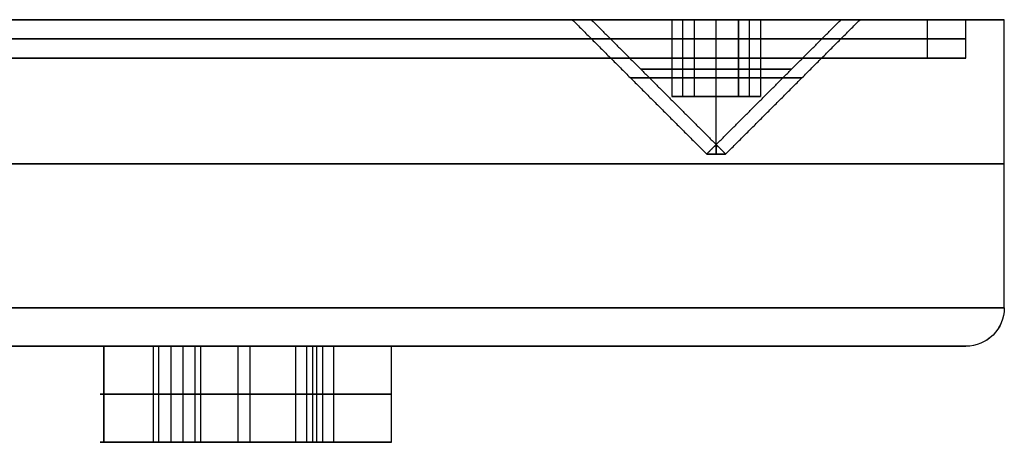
# Model space of a CAD drawing. Header units: centimetres. Extents: x -10 to 10, y -0.3 to 5.8.
# Tile 7 of 7: x 7.4 to 10, y -0.3 to 0.9. Entities that reach past the tile are written whole.
import ezdxf

# ---------------------------------------------------------------- set-up
doc = ezdxf.new("R2010")
doc.units = ezdxf.units.CM
doc.layers.add('Default', color=7, linetype='Continuous', true_color=0x000000)

msp = doc.modelspace()

# ---------------------------------------------------------------- linework, layer by layer
at = {"layer": 'Default'}
for p, q in [((8.8755, 0.85), (4.3745, 0.85)), ((9.1345, 0.85), (8.925, 0.85)), ((9.1634, 0.65, 0.05), (9.1634, 0.85, 0.05)), ((9.1634, 0.65, -0.05), (9.1634, 0.85, -0.05)), ((9.25, 0.85, 0.325), (9.25, 0.85, 0.1)), ((9.25, 0.85, -0.1), (9.25, 0.85, -0.325)), ((9.25, 0.525), (9.25, 0.85, 0.325)), ((9.25, 0.525), (9.25, 0.85, -0.325)), ((9.25, 0.65, 0.1), (9.25, 0.85, 0.1)), ((9.25, 0.65, -0.1), (9.25, 0.85, -0.1)), ((9.25, 0.5003, 0.0247), (9.25, 0.85, 0.3745)), ((9.25, 0.5003, -0.0247), (9.25, 0.85, -0.3745)), ((9.3366, 0.65, -0.05), (9.3366, 0.85, -0.05)), ((9.3366, 0.65, 0.05), (9.3366, 0.85, 0.05)), ((9.575, 0.85), (9.3655, 0.85)), ((9.8, 0.85), (9.6245, 0.85)), ((10, 0.85), (9.9, 0.85)), ((9.1345, 0.75), (9.1923, 0.75, 0.1)), ((9.1923, 0.75, -0.1), (9.1345, 0.75)), ((9.1923, 0.75, 0.1), (9.3077, 0.75, 0.1)), ((9.3077, 0.75, -0.1), (9.1923, 0.75, -0.1)), ((9.3655, 0.75), (9.3077, 0.75, -0.1)), ((9.3077, 0.75, 0.1), (9.3655, 0.75)), ((9.9, 0.75), (9.8, 0.75)), ((9.1345, 0.65), (9.3655, 0.65)), ((9.25, 0.65, 0.1), (9.25, 0.65, -0.1)), ((9.25, 0.525), (9.25, 0.5003, -0.0247)), ((9.25, 0.525), (9.25, 0.5003, 0.0247)), ((9.9, 0), (5.15, 0)), ((7.656, 0, -2.4876), (7.656, -0.25, -2.4876)), ((7.7844, 0, -2.7396), (7.7844, -0.25, -2.7396)), ((7.7844, 0, 2.7396), (7.7844, -0.25, 2.7396)), ((7.8962, 0, -2.5494), (7.7962, 0, -2.5494)), ((7.8962, 0, 2.5494), (7.7962, 0, 2.5494)), ((7.8308, 0, -2.5969), (7.8308, -0.25, -2.5969)), ((7.8308, 0, 2.5969), (7.8308, -0.25, 2.5969)), ((7.8462, 0, -2.4994), (7.8462, 0, -2.5994)), ((7.8462, 0, 2.5994), (7.8462, 0, 2.4994)), ((7.8617, 0, -2.5018), (7.8617, -0.25, -2.5018)), ((7.8617, 0, 2.5018), (7.8617, -0.25, 2.5018)), ((7.908, 0, -2.3592), (7.908, -0.25, -2.3592)), ((7.908, 0, 2.3592), (7.908, -0.25, 2.3592)), ((8.0364, 0, -2.6112), (8.0364, -0.25, -2.6112)), ((8.0364, 0, 2.6112), (8.0364, -0.25, 2.6112)), ((8.2548, 0, -0.8624), (8.1548, 0, -0.8624)), ((8.2548, 0, 0.8624), (8.1548, 0, 0.8624)), ((8.1551, 0, -0.8571), (8.1551, -0.25, -0.8571)), ((8.1551, 0, 0.8571), (8.1551, -0.25, 0.8571)), ((8.1839, 0, -1.0613), (8.1839, -0.25, -1.0613)), ((8.1839, 0, 1.0613), (8.1839, -0.25, 1.0613)), ((8.1996, 0, -0.9121), (8.1996, -0.25, -0.9121)), ((8.1996, 0, 0.9121), (8.1996, -0.25, 0.9121)), ((8.2048, 0, -0.8124), (8.2048, 0, -0.9124)), ((8.2048, 0, 0.9124), (8.2048, 0, 0.8124)), ((8.21, 0, -0.8126), (8.21, -0.25, -0.8126)), ((8.21, 0, 0.8126), (8.21, -0.25, 0.8126)), ((8.2257, 0, -0.6635), (8.2257, -0.25, -0.6635)), ((8.2257, 0, 0.6635), (8.2257, -0.25, 0.6635)), ((7.7987, -0.25, -2.5339), (7.656, -0.25, -2.4876)), ((7.7987, -0.25, 2.5339), (7.656, -0.25, 2.4876)), ((7.8308, -0.25, -2.5969), (7.7844, -0.25, -2.7396)), ((7.7844, -0.25, 2.7396), (7.8308, -0.25, 2.5969)), ((7.908, -0.25, -2.3592), (7.8617, -0.25, -2.5018)), ((7.8617, -0.25, 2.5018), (7.908, -0.25, 2.3592)), ((8.0364, -0.25, -2.6112), (7.8938, -0.25, -2.5648)), ((8.0364, -0.25, 2.6112), (7.8938, -0.25, 2.5648)), ((8.1551, -0.25, -0.8571), (8.0059, -0.25, -0.8415)), ((8.1551, -0.25, 0.8571), (8.0059, -0.25, 0.8415)), ((8.1996, -0.25, -0.9121), (8.1839, -0.25, -1.0613)), ((8.1839, -0.25, 1.0613), (8.1996, -0.25, 0.9121)), ((8.2257, -0.25, -0.6635), (8.21, -0.25, -0.8126)), ((8.21, -0.25, 0.8126), (8.2257, -0.25, 0.6635)), ((8.4037, -0.25, -0.8833), (8.2545, -0.25, -0.8676)), ((8.4037, -0.25, 0.8833), (8.2545, -0.25, 0.8676))]:
    msp.add_line(p, q, dxfattribs=at)
at = {"layer": 'Default', "extrusion": (0, -1, 0)}
for centre, radius, start, end in [((0, 0, -0.85), 10, 0, 180), ((0, 0, -0.85), 10, 180, 0), ((0, 0, -0.85), 9.8, 0, 180), ((0, 0, -0.85), 9.8, 180, 0), ((9.25, 0, -0.85), 0.325, 0, 180), ((9.25, 0, -0.85), 0.325, 180, 0), ((0, 0, -0.8), 9.9, 0, 180), ((0, 0, -0.8), 9.9, 180, 0), ((0, 0, -0.8), 9.8, 0, 180), ((0, 0, -0.8), 9.8, 180, 0), ((0, 0, -0.475), 10, 0, 180), ((0, 0, -0.475), 10, 180, 0), ((0, 0, -0.1), 10, 180, 0), ((0, 0, -0.1), 10, 0, 180), ((0, 0), 9.9, 180, 0), ((0, 0), 9.9, 0, 180), ((7.8462, -2.5494), 0.05, 162, 342), ((7.8462, 2.5494), 0.05, 18, 198), ((7.8462, -2.5494), 0.05, 342, 162), ((7.8462, 2.5494), 0.05, 198, 18), ((8.2048, -0.8624), 0.05, 174, 354), ((8.2048, 0.8624), 0.05, 6, 186), ((8.2048, -0.8624), 0.05, 354, 174), ((8.2048, 0.8624), 0.05, 186, 6), ((7.8462, -2.5494, 0.125), 0.2, 162, 342), ((7.8462, 2.5494, 0.125), 0.2, 18, 198), ((7.8462, -2.5494, 0.125), 0.2, 342, 162), ((7.8462, 2.5494, 0.125), 0.2, 198, 18), ((7.8462, -2.5494, 0.125), 0.05, 162, 342), ((7.8462, 2.5494, 0.125), 0.05, 18, 198), ((7.8462, -2.5494, 0.125), 0.05, 342, 162), ((7.8462, 2.5494, 0.125), 0.05, 198, 18), ((8.2048, 0.8624, 0.125), 0.2, 6, 186), ((8.2048, -0.8624, 0.125), 0.2, 174, 354), ((8.2048, -0.8624, 0.125), 0.2, 354, 174), ((8.2048, 0.8624, 0.125), 0.2, 186, 6), ((8.2048, -0.8624, 0.125), 0.05, 174, 354), ((8.2048, 0.8624, 0.125), 0.05, 6, 186), ((8.2048, -0.8624, 0.125), 0.05, 354, 174), ((8.2048, 0.8624, 0.125), 0.05, 186, 6), ((8.2048, -0.8624, 0.25), 0.2, 354, 174)]:
    msp.add_arc(centre, radius, start, end, dxfattribs=at)
at = {"layer": 'Default', "extrusion": (0, 1, 0)}
for centre, radius, start, end in [((0, 0, 0.85), 9.9, 0, 180), ((0, 0, 0.85), 9.9, 180, 0), ((-9.25, 0, 0.85), 0.3745, 0, 180), ((-9.25, 0, 0.85), 0.3745, 180, 0), ((0, 0, 0.75), 9.9, 0, 180), ((0, 0, 0.75), 9.9, 180, 0), ((0, 0, 0.75), 9.8, 0, 180), ((0, 0, 0.75), 9.8, 180, 0), ((-9.25, 0, 0.7211), 0.1961, 0, 180), ((-9.25, 0, 0.7211), 0.1961, 180, 0), ((-9.25, 0, 0.6988), 0.2233, 0, 180), ((-9.25, 0, 0.6988), 0.2233, 180, 0), ((-9.25, 0, 0.5003), 0.0247, 0, 180), ((-9.25, 0, 0.5003), 0.0247, 180, 0), ((-7.8462, -2.5494), 0.2, 198, 18), ((-7.8462, 2.5494), 0.2, 342, 162), ((-7.8462, -2.5494), 0.2, 18, 198), ((-7.8462, 2.5494), 0.2, 162, 342), ((-8.2048, -0.8624), 0.2, 186, 6), ((-8.2048, 0.8624), 0.2, 354, 174), ((-8.2048, -0.8624), 0.2, 6, 186), ((-8.2048, 0.8624), 0.2, 174, 354), ((-7.8462, -2.5494, -0.25), 0.2, 198, 18), ((-7.8462, 2.5494, -0.25), 0.2, 342, 162), ((-7.8462, -2.5494, -0.25), 0.2, 18, 198), ((-7.8462, 2.5494, -0.25), 0.2, 162, 342), ((-7.8462, -2.5494, -0.25), 0.05, 198, 18), ((-7.8462, 2.5494, -0.25), 0.05, 342, 162), ((-7.8462, -2.5494, -0.25), 0.05, 18, 198), ((-7.8462, 2.5494, -0.25), 0.05, 162, 342), ((-8.2048, -0.8624, -0.25), 0.2, 186, 6), ((-8.2048, 0.8624, -0.25), 0.2, 354, 174), ((-8.2048, 0.8624, -0.25), 0.2, 174, 354), ((-8.2048, -0.8624, -0.25), 0.05, 186, 6), ((-8.2048, 0.8624, -0.25), 0.05, 354, 174), ((-8.2048, -0.8624, -0.25), 0.05, 6, 186), ((-8.2048, 0.8624, -0.25), 0.05, 174, 354)]:
    msp.add_arc(centre, radius, start, end, dxfattribs=at)
at = {"layer": 'Default', "extrusion": (-0.004439, 0, -0.99999)}
msp.add_arc((-9.9, 0.1), 0.1, 180, 270, dxfattribs=at)
at = {"layer": 'Default', "extrusion": (0, 0, -1)}
msp.add_arc((-9.9, 0.1), 0.1, 180, 270, dxfattribs=at)
at = {"layer": 'Default'}
for points in [[(8.8755, 0.85), (9.0504, 0.6751), (9.2253, 0.5003)], [(8.925, 0.85), (9.0875, 0.6875), (9.25, 0.525)], [(9.1345, 0.85), (9.1634, 0.85, 0.05), (9.1923, 0.85, 0.1)], [(9.1345, 0.85), (9.1345, 0.75), (9.1345, 0.65)], [(9.1923, 0.85, -0.1), (9.1634, 0.85, -0.05), (9.1345, 0.85)], [(9.1923, 0.85, 0.1), (9.25, 0.85, 0.1), (9.3077, 0.85, 0.1)], [(9.3077, 0.85, -0.1), (9.25, 0.85, -0.1), (9.1923, 0.85, -0.1)], [(9.1923, 0.85, 0.1), (9.1923, 0.75, 0.1), (9.1923, 0.65, 0.1)], [(9.1923, 0.85, -0.1), (9.1923, 0.75, -0.1), (9.1923, 0.65, -0.1)], [(9.25, 0.525), (9.4125, 0.6875), (9.575, 0.85)], [(9.2747, 0.5003), (9.4496, 0.6751), (9.6245, 0.85)], [(9.3077, 0.65, 0.1), (9.3077, 0.75, 0.1), (9.3077, 0.85, 0.1)], [(9.3077, 0.85, -0.1), (9.3077, 0.75, -0.1), (9.3077, 0.65, -0.1)], [(9.3655, 0.85), (9.3366, 0.85, -0.05), (9.3077, 0.85, -0.1)], [(9.3077, 0.85, 0.1), (9.3366, 0.85, 0.05), (9.3655, 0.85)], [(9.3655, 0.85), (9.3655, 0.75), (9.3655, 0.65)], [(9.8, 0.75), (9.8, 0.8), (9.8, 0.85)], [(9.9, 0.75), (9.9, 0.8), (9.9, 0.85)], [(10, 0.1), (10, 0.475), (10, 0.85)], [(9.1345, 0.65), (9.1634, 0.65, 0.05), (9.1923, 0.65, 0.1)], [(9.1923, 0.65, -0.1), (9.1634, 0.65, -0.05), (9.1345, 0.65)], [(9.1923, 0.65, 0.1), (9.25, 0.65, 0.1), (9.3077, 0.65, 0.1)], [(9.3077, 0.65, -0.1), (9.25, 0.65, -0.1), (9.1923, 0.65, -0.1)], [(9.3655, 0.65), (9.3366, 0.65, -0.05), (9.3077, 0.65, -0.1)], [(9.3077, 0.65, 0.1), (9.3366, 0.65, 0.05), (9.3655, 0.65)], [(9.25, 0.525), (9.2376, 0.5126), (9.2253, 0.5003)], [(9.25, 0.525), (9.2624, 0.5126), (9.2747, 0.5003)], [(7.656, -0.25, -2.4876), (7.656, -0.125, -2.4876), (7.656, 0, -2.4876)], [(7.656, -0.25, 2.4876), (7.656, -0.125, 2.4876), (7.656, 0, 2.4876)], [(7.7987, 0, -2.5339), (7.7987, -0.125, -2.5339), (7.7987, -0.25, -2.5339)], [(7.7987, 0, 2.5339), (7.7987, -0.125, 2.5339), (7.7987, -0.25, 2.5339)], [(7.8938, -0.25, -2.5648), (7.8938, -0.125, -2.5648), (7.8938, 0, -2.5648)], [(7.8938, -0.25, 2.5648), (7.8938, -0.125, 2.5648), (7.8938, 0, 2.5648)], [(8.0059, -0.25, -0.8415), (8.0059, -0.125, -0.8415), (8.0059, 0, -0.8415)], [(8.0059, -0.25, 0.8415), (8.0059, -0.125, 0.8415), (8.0059, 0, 0.8415)], [(8.0364, 0, -2.6112), (8.0364, -0.125, -2.6112), (8.0364, -0.25, -2.6112)], [(8.0364, 0, 2.6112), (8.0364, -0.125, 2.6112), (8.0364, -0.25, 2.6112)], [(8.1551, 0, -0.8571), (8.1551, -0.125, -0.8571), (8.1551, -0.25, -0.8571)], [(8.1551, 0, 0.8571), (8.1551, -0.125, 0.8571), (8.1551, -0.25, 0.8571)], [(8.2545, -0.25, -0.8676), (8.2545, -0.125, -0.8676), (8.2545, 0, -0.8676)], [(8.2545, -0.25, 0.8676), (8.2545, -0.125, 0.8676), (8.2545, 0, 0.8676)], [(8.4037, 0, -0.8833), (8.4037, -0.125, -0.8833), (8.4037, -0.25, -0.8833)], [(8.4037, 0, 0.8833), (8.4037, -0.125, 0.8833), (8.4037, -0.25, 0.8833)]]:
    msp.add_open_spline(points, degree=2, dxfattribs=at)

doc.saveas('drawing.dxf')
